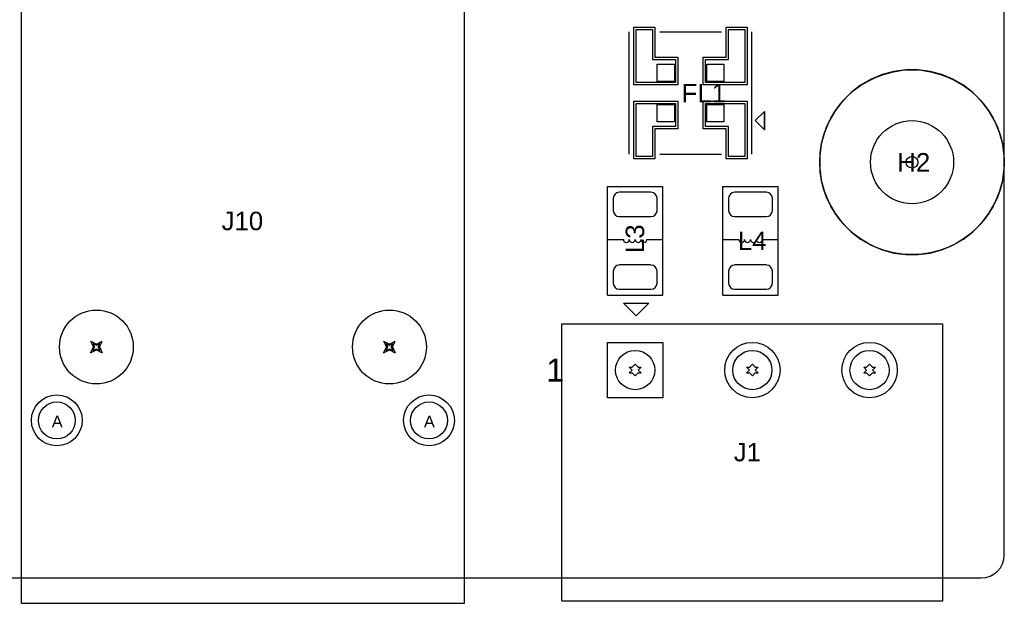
# Model space of a CAD drawing. Header units: inches. Extents: x -4 to 282, y -17 to 94.
# Tile 27 of 31: x 127 to 170, y -1 to 24. Entities that reach past the tile are written whole.
import ezdxf

# ---------------------------------------------------------------- set-up
doc = ezdxf.new("R2010")
doc.units = ezdxf.units.IN
for name, color, linetype in [('Bottom Overlay', 54, 'Continuous'), ('Bottom Solder', 6, 'Continuous'), ('Drill Drawing', 1, 'Continuous'), ('Keep-Out Layer', 6, 'Continuous'), ('Multi-Layer', 9, 'Continuous'), ('Pad Holes', 156, 'Continuous'), ('Top Overlay', 2, 'Continuous'), ('Top Paste', 8, 'Continuous'), ('Top Solder', 216, 'Continuous')]:
    doc.layers.add(name, color=color, linetype=linetype)
doc.styles.add('Arial', font='txt', dxfattribs={"height": 0.2})

msp = doc.modelspace()

# ---------------------------------------------------------------- linework, layer by layer
at = {"layer": 'Bottom Overlay'}
msp.add_circle((166, 18), 4, dxfattribs=at)
at = {"layer": 'Bottom Solder'}
for p, q in [((152.8, 7.8), (152.8, 10.2)), ((152.8, 10.2), (155.2, 10.2)), ((155.2, 10.2), (155.2, 7.8)), ((155.2, 7.8), (152.8, 7.8))]:
    msp.add_line(p, q, dxfattribs=at)
for centre, radius in [((166, 18), 1.8), ((130.65, 10), 1.6), ((143.35, 10), 1.6), ((159.08, 9), 1.2), ((164.16, 9), 1.2), ((128.935, 6.82), 1.1), ((145.065, 6.82), 1.1)]:
    msp.add_circle(centre, radius, dxfattribs=at)
at = {"layer": 'Drill Drawing'}
for p, q in [((130.396, 10.254), (130.65, 10.127)), ((130.396, 10.254), (130.523, 10)), ((130.65, 10.127), (130.904, 10.254)), ((130.777, 10), (130.904, 10.254)), ((143.096, 10.254), (143.35, 10.127)), ((143.096, 10.254), (143.223, 10)), ((143.35, 10.127), (143.604, 10.254)), ((143.477, 10), (143.604, 10.254)), ((130.396, 9.746), (130.523, 10)), ((130.396, 9.746), (130.65, 9.873)), ((130.498, 10.152), (130.65, 10.076)), ((130.498, 10.152), (130.574, 10)), ((130.498, 9.848), (130.574, 10)), ((130.498, 9.848), (130.65, 9.924)), ((130.65, 10.076), (130.802, 10.152)), ((130.65, 9.924), (130.802, 9.848)), ((130.65, 9.873), (130.904, 9.746)), ((130.726, 10), (130.802, 10.152)), ((130.726, 10), (130.802, 9.848)), ((130.777, 10), (130.904, 9.746)), ((143.096, 9.746), (143.223, 10)), ((143.096, 9.746), (143.35, 9.873)), ((143.198, 10.152), (143.35, 10.076)), ((143.198, 10.152), (143.274, 10)), ((143.198, 9.848), (143.274, 10)), ((143.198, 9.848), (143.35, 9.924)), ((143.35, 10.076), (143.502, 10.152)), ((143.35, 9.924), (143.502, 9.848)), ((143.35, 9.873), (143.604, 9.746)), ((143.426, 10), (143.502, 10.152)), ((143.426, 10), (143.502, 9.848)), ((143.477, 10), (143.604, 9.746)), ((153.746, 9.127), (153.873, 9)), ((153.746, 9.127), (153.873, 9.127)), ((153.746, 8.873), (153.873, 9)), ((153.873, 9.127), (154, 9.254)), ((154, 9.254), (154.127, 9.127)), ((154.127, 9.127), (154.254, 9.127)), ((154.127, 9), (154.254, 9.127)), ((154.127, 9), (154.254, 8.873)), ((158.826, 9.127), (158.953, 9)), ((158.826, 9.127), (158.953, 9.127)), ((158.826, 8.873), (158.953, 9)), ((158.953, 9.127), (159.08, 9.254)), ((159.08, 9.254), (159.207, 9.127)), ((159.207, 9.127), (159.334, 9.127)), ((159.207, 9), (159.334, 9.127)), ((159.207, 9), (159.334, 8.873)), ((163.906, 9.127), (164.033, 9)), ((163.906, 9.127), (164.033, 9.127)), ((163.906, 8.873), (164.033, 9)), ((164.033, 9.127), (164.16, 9.254)), ((164.16, 9.254), (164.287, 9.127)), ((164.287, 9.127), (164.414, 9.127)), ((164.287, 9), (164.414, 9.127)), ((164.287, 9), (164.414, 8.873)), ((153.746, 8.873), (153.873, 8.873)), ((153.873, 8.873), (154, 8.746)), ((154, 8.746), (154.127, 8.873)), ((154.127, 8.873), (154.254, 8.873)), ((158.826, 8.873), (158.953, 8.873)), ((158.953, 8.873), (159.08, 8.746)), ((159.08, 8.746), (159.207, 8.873)), ((159.207, 8.873), (159.334, 8.873)), ((163.906, 8.873), (164.033, 8.873)), ((164.033, 8.873), (164.16, 8.746)), ((164.16, 8.746), (164.287, 8.873)), ((164.287, 8.873), (164.414, 8.873))]:
    msp.add_line(p, q, dxfattribs=at)
msp.add_circle((166, 18), 0.254, dxfattribs=at)
at = {"layer": 'Keep-Out Layer'}
for p, q in [((170, 1), (170, 89)), ((1, 0), (169, 0))]:
    msp.add_line(p, q, dxfattribs=at)
msp.add_arc((169, 1), 1, 270, 0, dxfattribs=at)
at = {"layer": 'Multi-Layer'}
for p, q in [((164.711, 21.796), (164.227, 21.595)), ((165.218, 21.932), (164.711, 21.796)), ((165.738, 22), (165.218, 21.932)), ((166, 22), (165.738, 22)), ((166.262, 22), (166, 22)), ((166, 22), (166, 22)), ((166.782, 21.932), (166.262, 22)), ((167.289, 21.796), (166.782, 21.932)), ((167.773, 21.595), (167.289, 21.796)), ((164.227, 21.595), (163.773, 21.333)), ((168.227, 21.333), (167.773, 21.595)), ((163.357, 21.014), (162.986, 20.643)), ((163.773, 21.333), (163.357, 21.014)), ((168.643, 21.014), (168.227, 21.333)), ((169.014, 20.643), (168.643, 21.014)), ((162.986, 20.643), (162.667, 20.227)), ((169.333, 20.227), (169.014, 20.643)), ((162.667, 20.227), (162.405, 19.773)), ((169.595, 19.773), (169.333, 20.227)), ((162.405, 19.773), (162.204, 19.289)), ((169.796, 19.289), (169.595, 19.773)), ((162.204, 19.289), (162.068, 18.782)), ((169.932, 18.782), (169.796, 19.289)), ((162.068, 18.782), (162, 18.262)), ((170, 18.262), (169.932, 18.782)), ((162, 18.262), (162, 18)), ((162, 18), (162, 17.738)), ((170, 18), (170, 18.262)), ((170, 18), (170, 18)), ((170, 17.738), (170, 18)), ((162, 17.738), (162.068, 17.218)), ((169.932, 17.218), (170, 17.738)), ((162.068, 17.218), (162.204, 16.711)), ((169.796, 16.711), (169.932, 17.218)), ((162.204, 16.711), (162.405, 16.227)), ((169.595, 16.227), (169.796, 16.711)), ((162.405, 16.227), (162.667, 15.773)), ((169.333, 15.773), (169.595, 16.227)), ((162.667, 15.773), (162.986, 15.357)), ((169.014, 15.357), (169.333, 15.773)), ((162.986, 15.357), (163.357, 14.986)), ((163.357, 14.986), (163.773, 14.667)), ((168.227, 14.667), (168.643, 14.986)), ((168.643, 14.986), (169.014, 15.357)), ((163.773, 14.667), (164.227, 14.405)), ((167.773, 14.405), (168.227, 14.667)), ((164.227, 14.405), (164.711, 14.204)), ((164.711, 14.204), (165.218, 14.068)), ((166.782, 14.068), (167.289, 14.204)), ((167.289, 14.204), (167.773, 14.405)), ((165.218, 14.068), (165.738, 14)), ((165.738, 14), (166, 14)), ((166, 14), (166.262, 14)), ((166.262, 14), (166.782, 14.068)), ((152.8, 7.8), (152.8, 10.2)), ((152.8, 10.2), (155.2, 10.2)), ((155.2, 10.2), (155.2, 7.8)), ((155.2, 7.8), (152.8, 7.8))]:
    msp.add_line(p, q, dxfattribs=at)
for centre, radius in [((166, 18), 1.8), ((130.65, 10), 1.6), ((143.35, 10), 1.6), ((159.08, 9), 1.2), ((164.16, 9), 1.2), ((128.935, 6.82), 1.1), ((145.065, 6.82), 1.1)]:
    msp.add_circle(centre, radius, dxfattribs=at)
at = {"layer": 'Pad Holes'}
for centre, radius in [((166, 18), 1.8), ((130.65, 10), 1.6), ((143.35, 10), 1.6), ((154, 9), 0.85), ((159.08, 9), 0.85), ((164.16, 9), 0.85), ((128.935, 6.82), 0.8), ((145.065, 6.82), 0.8)]:
    msp.add_circle(centre, radius, dxfattribs=at)
at = {"layer": 'Top Overlay'}
for p, q in [((127.4, -1.1), (127.4, 32)), ((146.6, -1.1), (146.6, 32)), ((153.736, 18.35), (153.736, 23.65)), ((155.063, 23.65), (157.736, 23.65)), ((159.063, 18.35), (159.063, 23.65)), ((159.2, 19.8), (159.6, 20.2)), ((159.2, 19.8), (159.6, 20.2)), ((159.6, 19.4), (159.6, 20.2)), ((159.6, 20.2), (159.6, 20.2)), ((159.6, 20.2), (159.6, 19.4)), ((159.2, 19.8), (159.6, 19.4)), ((159.6, 19.4), (159.2, 19.8)), ((155.063, 18.35), (157.736, 18.35)), ((152.8, 16.95), (155.2, 16.95)), ((152.8, 12.25), (152.8, 16.95)), ((155.2, 12.25), (155.2, 16.95)), ((157.8, 16.95), (160.2, 16.95)), ((157.8, 12.25), (157.8, 16.95)), ((160.2, 12.25), (160.2, 16.95)), ((152.802, 14.652), (153.492, 14.652)), ((154.508, 14.652), (155.198, 14.652)), ((157.802, 14.652), (158.492, 14.652)), ((159.508, 14.652), (160.198, 14.652)), ((152.8, 12.25), (155.2, 12.25)), ((157.8, 12.25), (160.2, 12.25)), ((153.5, 11.9), (154.05, 11.35)), ((153.5, 11.9), (154.6, 11.9)), ((154.05, 11.35), (154.6, 11.9)), ((150.82, 11), (167.34, 11)), ((150.82, -1), (150.82, 11)), ((167.34, -1), (167.34, 11)), ((127.4, -1.1), (146.6, -1.1)), ((150.82, -1), (167.34, -1))]:
    msp.add_line(p, q, dxfattribs=at)
msp.add_circle((166, 18), 4, dxfattribs=at)
for centre in [(153.619, 14.652), (153.873, 14.652), (154.127, 14.652), (154.381, 14.652), (158.619, 14.652), (158.873, 14.652), (159.127, 14.652), (159.381, 14.652)]:
    msp.add_arc(centre, 0.127, 180, 0, dxfattribs=at)
at = {"layer": 'Top Paste'}
for p, q in [((154.05, 21.45), (154.05, 23.75)), ((154.05, 23.75), (154.75, 23.75)), ((154.75, 23.75), (154.75, 22.45)), ((158.05, 22.45), (158.05, 23.75)), ((158.05, 23.75), (158.75, 23.75)), ((158.75, 23.75), (158.75, 21.45)), ((154.75, 22.45), (155.75, 22.45)), ((155.75, 22.45), (155.75, 21.45)), ((157.05, 21.45), (157.05, 22.45)), ((157.05, 22.45), (158.05, 22.45)), ((155.75, 21.45), (154.05, 21.45)), ((158.75, 21.45), (157.05, 21.45)), ((154.05, 18.25), (154.05, 20.55)), ((154.05, 20.55), (155.75, 20.55)), ((155.75, 20.55), (155.75, 19.55)), ((157.05, 19.55), (157.05, 20.55)), ((157.05, 20.55), (158.75, 20.55)), ((158.75, 20.55), (158.75, 18.25)), ((155.75, 19.55), (154.75, 19.55)), ((154.75, 19.55), (154.75, 18.25)), ((158.05, 19.55), (157.05, 19.55)), ((158.05, 18.25), (158.05, 19.55)), ((154.75, 18.25), (154.05, 18.25)), ((158.75, 18.25), (158.05, 18.25)), ((154.687, 16.7), (153.312, 16.7)), ((159.687, 16.7), (158.312, 16.7)), ((153.05, 16.438), (153.05, 15.912)), ((154.95, 15.912), (154.95, 16.438)), ((158.05, 16.438), (158.05, 15.912)), ((159.95, 15.912), (159.95, 16.438)), ((153.312, 15.65), (154.687, 15.65)), ((158.312, 15.65), (159.687, 15.65)), ((153.05, 13.287), (153.05, 12.762)), ((154.687, 13.55), (153.312, 13.55)), ((154.95, 12.762), (154.95, 13.287)), ((158.05, 13.287), (158.05, 12.762)), ((159.687, 13.55), (158.312, 13.55)), ((159.95, 12.762), (159.95, 13.287)), ((153.312, 12.5), (154.687, 12.5)), ((158.312, 12.5), (159.687, 12.5))]:
    msp.add_line(p, q, dxfattribs=at)
for centre, start, end in [((153.312, 16.438), 90, 180), ((154.687, 16.438), 0, 90), ((158.312, 16.438), 90, 180), ((159.687, 16.438), 0, 90), ((153.312, 15.912), 180, 270), ((154.687, 15.912), 270, 0), ((158.312, 15.912), 180, 270), ((159.687, 15.912), 270, 0), ((153.312, 13.287), 90, 180), ((154.687, 13.287), 0, 90), ((158.312, 13.287), 90, 180), ((159.687, 13.287), 0, 90), ((153.312, 12.762), 180, 270), ((154.687, 12.762), 270, 0), ((158.312, 12.762), 180, 270), ((159.687, 12.762), 270, 0)]:
    msp.add_arc(centre, 0.262, start, end, dxfattribs=at)
at = {"layer": 'Top Solder'}
for p, q in [((153.95, 21.35), (153.95, 23.85)), ((153.95, 23.85), (154.85, 23.85)), ((154.85, 23.85), (154.85, 22.55)), ((157.95, 22.55), (157.95, 23.85)), ((157.95, 23.85), (158.85, 23.85)), ((158.85, 23.85), (158.85, 21.35)), ((154.85, 22.55), (155.85, 22.55)), ((154.95, 21.5), (154.95, 22.25)), ((154.95, 22.25), (155.7, 22.25)), ((155.7, 22.25), (155.7, 21.5)), ((155.85, 22.55), (155.85, 21.35)), ((156.95, 21.35), (156.95, 22.55)), ((156.95, 22.55), (157.95, 22.55)), ((157.1, 21.5), (157.1, 22.25)), ((157.1, 22.25), (157.85, 22.25)), ((157.85, 22.25), (157.85, 21.5)), ((155.85, 21.35), (153.95, 21.35)), ((155.7, 21.5), (154.95, 21.5)), ((158.85, 21.35), (156.95, 21.35)), ((157.85, 21.5), (157.1, 21.5)), ((153.95, 18.15), (153.95, 20.65)), ((153.95, 20.65), (155.85, 20.65)), ((154.95, 19.75), (154.95, 20.5)), ((154.95, 20.5), (155.7, 20.5)), ((155.7, 20.5), (155.7, 19.75)), ((155.85, 20.65), (155.85, 19.45)), ((156.95, 19.45), (156.95, 20.65)), ((156.95, 20.65), (158.85, 20.65)), ((157.1, 19.75), (157.1, 20.5)), ((157.1, 20.5), (157.85, 20.5)), ((157.85, 20.5), (157.85, 19.75)), ((158.85, 20.65), (158.85, 18.15)), ((155.7, 19.75), (154.95, 19.75)), ((157.85, 19.75), (157.1, 19.75)), ((155.85, 19.45), (154.85, 19.45)), ((154.85, 19.45), (154.85, 18.15)), ((157.95, 19.45), (156.95, 19.45)), ((157.95, 18.15), (157.95, 19.45)), ((154.85, 18.15), (153.95, 18.15)), ((158.85, 18.15), (157.95, 18.15)), ((154.687, 16.7), (153.312, 16.7)), ((159.687, 16.7), (158.312, 16.7)), ((153.05, 16.438), (153.05, 15.912)), ((154.95, 15.912), (154.95, 16.438)), ((158.05, 16.438), (158.05, 15.912)), ((159.95, 15.912), (159.95, 16.438)), ((153.312, 15.65), (154.687, 15.65)), ((158.312, 15.65), (159.687, 15.65)), ((153.05, 13.287), (153.05, 12.762)), ((154.687, 13.55), (153.312, 13.55)), ((154.95, 12.762), (154.95, 13.287)), ((158.05, 13.287), (158.05, 12.762)), ((159.687, 13.55), (158.312, 13.55)), ((159.95, 12.762), (159.95, 13.287)), ((153.312, 12.5), (154.687, 12.5)), ((158.312, 12.5), (159.687, 12.5)), ((152.8, 7.8), (152.8, 10.2)), ((152.8, 10.2), (155.2, 10.2)), ((155.2, 10.2), (155.2, 7.8)), ((155.2, 7.8), (152.8, 7.8))]:
    msp.add_line(p, q, dxfattribs=at)
for centre, radius in [((166, 18), 1.8), ((130.65, 10), 1.6), ((143.35, 10), 1.6), ((159.08, 9), 1.2), ((164.16, 9), 1.2), ((128.935, 6.82), 1.1), ((145.065, 6.82), 1.1)]:
    msp.add_circle(centre, radius, dxfattribs=at)
for centre, start, end in [((153.312, 16.438), 90, 180), ((154.687, 16.438), 0, 90), ((158.312, 16.438), 90, 180), ((159.687, 16.438), 0, 90), ((153.312, 15.912), 180, 270), ((154.687, 15.912), 270, 0), ((158.312, 15.912), 180, 270), ((159.687, 15.912), 270, 0), ((153.312, 13.287), 90, 180), ((154.687, 13.287), 0, 90), ((158.312, 13.287), 90, 180), ((159.687, 13.287), 0, 90), ((153.312, 12.762), 180, 270), ((154.687, 12.762), 270, 0), ((158.312, 12.762), 180, 270), ((159.687, 12.762), 270, 0)]:
    msp.add_arc(centre, 0.262, start, end, dxfattribs=at)

# ---------------------------------------------------------------- texts
at = {"layer": 'Drill Drawing', "style": 'Arial'}
for p in [(128.715, 6.515), (144.845, 6.515)]:
    msp.add_text('A', height=0.508, dxfattribs=at).set_placement(p)
at = {"layer": 'Top Overlay', "style": 'Arial'}
for s, p in [('FL1', (156.015, 20.593)), ('H2', (165.362, 17.596)), ('J10', (136.076, 15.056)), ('L4', (158.453, 14.192)), ('J1', (158.275, 5.048))]:
    msp.add_text(s, height=0.8, dxfattribs=at).set_placement(p)
for s, height, rotation, p in [('L3', 0.8, 90, (154.389, 14.065)), ('1', 1, 360, (150.15, 8.5))]:
    msp.add_text(s, height=height, rotation=rotation, dxfattribs=at).set_placement(p)

doc.saveas('drawing.dxf')
